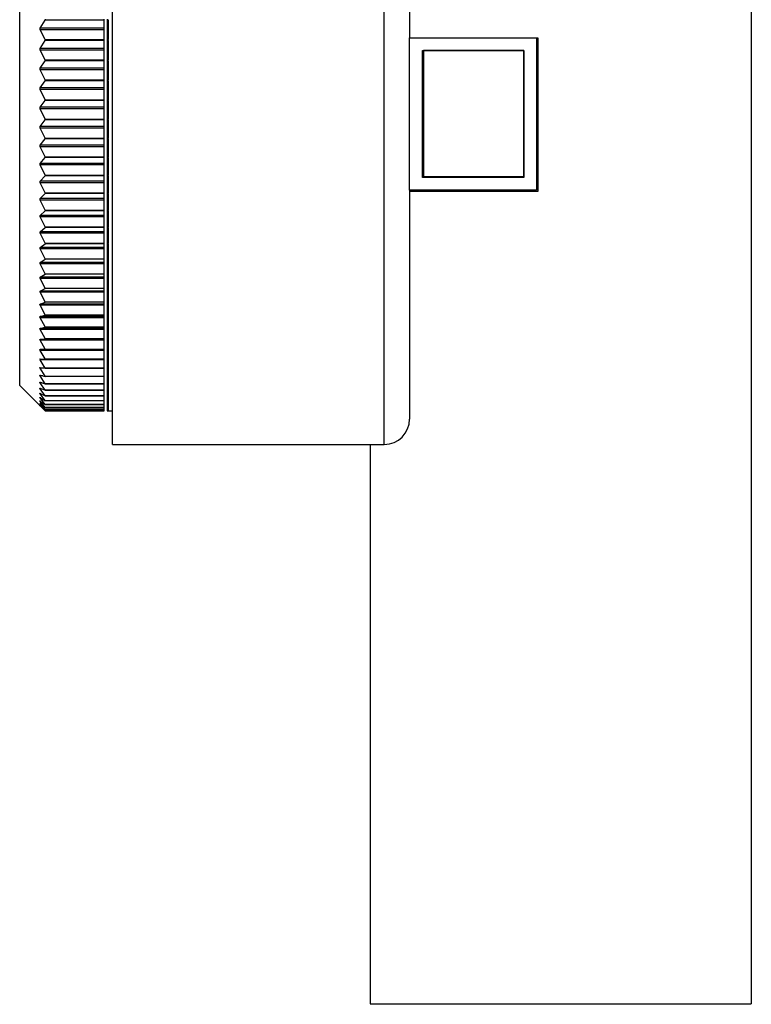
# Model space of a CAD drawing. Header units: millimetres. Extents: x 404 to 1004, y 326 to 593.
# Tile 12 of 14: x 946 to 1004, y 326 to 403. Entities that reach past the tile are written whole.
import ezdxf

# ---------------------------------------------------------------- set-up
doc = ezdxf.new("R2010")
doc.units = ezdxf.units.MM

msp = doc.modelspace()

# ---------------------------------------------------------------- linework, layer by layer
at = {"color": 7, "linetype": 'Continuous', "lineweight": 25}
for p, q in [((953.554, 369.914), (953.554, 449.914)), ((976.954, 447.914), (976.954, 401.914)), ((946.254, 374.564), (946.254, 445.264)), ((1003.854, 415.914), (1003.854, 325.914)), ((947.877, 402.669), (948.254, 403.3)), ((948.254, 403.377), (948.254, 403.3)), ((952.9, 403.3), (948.254, 403.3)), ((952.9, 403.3), (952.9, 403.377)), ((952.9, 402.669), (952.9, 403.3)), ((953.132, 403.377), (953.132, 403.3)), ((953.254, 403.3), (953.132, 403.3)), ((953.132, 403.3), (953.132, 402.669)), ((953.254, 401.767), (953.254, 403.3)), ((952.9, 402.669), (947.877, 402.669)), ((948.254, 401.767), (947.878, 402.531)), ((952.9, 402.531), (947.878, 402.531)), ((952.9, 402.531), (952.9, 402.669)), ((952.9, 401.767), (952.9, 402.531)), ((953.254, 402.669), (953.132, 402.669)), ((953.132, 402.669), (953.132, 402.531)), ((953.254, 402.531), (953.132, 402.531)), ((953.132, 402.531), (953.132, 401.767)), ((947.877, 401.084), (948.254, 401.693)), ((948.254, 401.767), (948.254, 401.693)), ((948.254, 401.767), (952.9, 401.767)), ((952.9, 401.693), (948.254, 401.693)), ((952.9, 401.693), (952.9, 401.767)), ((952.9, 401.084), (952.9, 401.693)), ((953.132, 401.767), (953.132, 401.693)), ((953.132, 401.767), (953.254, 401.767)), ((953.254, 401.693), (953.132, 401.693)), ((953.132, 401.693), (953.132, 401.084)), ((953.254, 400.174), (953.254, 401.693)), ((976.954, 401.914), (986.954, 401.914)), ((976.954, 389.914), (976.954, 401.914)), ((986.954, 401.914), (986.954, 389.914)), ((986.954, 401.914), (987.054, 401.914)), ((987.054, 401.914), (987.054, 389.814)), ((952.9, 401.084), (947.877, 401.084)), ((948.254, 400.174), (947.877, 400.947)), ((952.9, 400.947), (947.877, 400.947)), ((952.9, 400.947), (952.9, 401.084)), ((952.9, 400.174), (952.9, 400.947)), ((953.254, 401.084), (953.132, 401.084)), ((953.132, 401.084), (953.132, 400.947)), ((953.254, 400.947), (953.132, 400.947)), ((953.132, 400.947), (953.132, 400.174)), ((977.954, 400.914), (985.954, 400.914)), ((977.954, 390.914), (977.954, 400.914)), ((985.954, 400.914), (978.054, 400.914)), ((978.054, 400.914), (978.054, 391.014)), ((985.954, 391.014), (985.954, 400.914)), ((985.954, 400.914), (985.954, 390.914)), ((947.876, 399.516), (948.254, 400.101)), ((948.254, 400.174), (948.254, 400.101)), ((948.254, 400.174), (952.9, 400.174)), ((952.9, 400.101), (948.254, 400.101)), ((952.9, 400.101), (952.9, 400.174)), ((952.9, 399.516), (952.9, 400.101)), ((953.132, 400.174), (953.132, 400.101)), ((953.132, 400.174), (953.254, 400.174)), ((953.254, 400.101), (953.132, 400.101)), ((953.132, 400.101), (953.132, 399.516)), ((953.254, 398.599), (953.254, 400.101)), ((952.9, 399.516), (947.876, 399.516)), ((948.254, 398.599), (947.877, 399.381)), ((952.9, 399.381), (947.877, 399.381)), ((952.9, 399.381), (952.9, 399.516)), ((952.9, 398.599), (952.9, 399.381)), ((953.254, 399.516), (953.132, 399.516)), ((953.132, 399.516), (953.132, 399.381)), ((953.254, 399.381), (953.132, 399.381)), ((953.132, 399.381), (953.132, 398.599)), ((947.876, 397.968), (948.254, 398.529)), ((948.254, 398.599), (948.254, 398.529)), ((948.254, 398.599), (952.9, 398.599)), ((952.9, 398.529), (948.254, 398.529)), ((952.9, 398.529), (952.9, 398.599)), ((952.9, 397.968), (952.9, 398.529)), ((953.132, 398.599), (953.132, 398.529)), ((953.132, 398.599), (953.254, 398.599)), ((953.254, 398.529), (953.132, 398.529)), ((953.132, 398.529), (953.132, 397.968)), ((953.254, 397.046), (953.254, 398.529)), ((952.9, 397.968), (947.876, 397.968)), ((948.254, 397.046), (947.876, 397.835)), ((952.9, 397.835), (947.876, 397.835)), ((952.9, 397.835), (952.9, 397.968)), ((952.9, 397.046), (952.9, 397.835)), ((953.254, 397.968), (953.132, 397.968)), ((953.132, 397.968), (953.132, 397.835)), ((953.254, 397.835), (953.132, 397.835)), ((953.132, 397.835), (953.132, 397.046)), ((947.875, 396.443), (948.254, 396.978)), ((948.254, 397.046), (948.254, 396.978)), ((948.254, 397.046), (952.9, 397.046)), ((952.9, 396.978), (948.254, 396.978)), ((952.9, 396.978), (952.9, 397.046)), ((952.9, 396.443), (952.9, 396.978)), ((953.132, 397.046), (953.132, 396.978)), ((953.132, 397.046), (953.254, 397.046)), ((953.254, 396.978), (953.132, 396.978)), ((953.132, 396.978), (953.132, 396.443)), ((953.254, 395.518), (953.254, 396.978)), ((952.9, 396.443), (947.875, 396.443)), ((948.254, 395.518), (947.876, 396.312)), ((952.9, 396.312), (947.876, 396.312)), ((952.9, 396.312), (952.9, 396.443)), ((952.9, 395.518), (952.9, 396.312)), ((953.254, 396.443), (953.132, 396.443)), ((953.132, 396.443), (953.132, 396.312)), ((953.254, 396.312), (953.132, 396.312)), ((953.132, 396.312), (953.132, 395.518)), ((947.875, 394.944), (948.254, 395.453)), ((948.254, 395.518), (948.254, 395.453)), ((948.254, 395.518), (952.9, 395.518)), ((952.9, 395.453), (948.254, 395.453)), ((952.9, 395.453), (952.9, 395.518)), ((952.9, 394.944), (952.9, 395.453)), ((953.132, 395.518), (953.132, 395.453)), ((953.132, 395.518), (953.254, 395.518)), ((953.254, 395.453), (953.132, 395.453)), ((953.132, 395.453), (953.132, 394.944)), ((953.254, 394.018), (953.254, 395.453)), ((952.9, 394.944), (947.875, 394.944)), ((948.254, 394.018), (947.876, 394.816)), ((952.9, 394.816), (947.876, 394.816)), ((952.9, 394.816), (952.9, 394.944)), ((952.9, 394.018), (952.9, 394.816)), ((953.254, 394.944), (953.132, 394.944)), ((953.132, 394.944), (953.132, 394.816)), ((953.254, 394.816), (953.132, 394.816)), ((953.132, 394.816), (953.132, 394.018)), ((947.875, 393.474), (948.254, 393.955)), ((948.254, 394.018), (948.254, 393.955)), ((948.254, 394.018), (952.9, 394.018)), ((952.9, 393.955), (948.254, 393.955)), ((952.9, 393.955), (952.9, 394.018)), ((952.9, 393.474), (952.9, 393.955)), ((953.132, 394.018), (953.132, 393.955)), ((953.132, 394.018), (953.254, 394.018)), ((953.254, 393.955), (953.132, 393.955)), ((953.132, 393.955), (953.132, 393.474)), ((953.254, 392.548), (953.254, 393.955)), ((952.9, 393.474), (947.875, 393.474)), ((948.254, 392.548), (947.875, 393.348)), ((952.9, 393.348), (947.875, 393.348)), ((952.9, 393.348), (952.9, 393.474)), ((952.9, 392.548), (952.9, 393.348)), ((953.254, 393.474), (953.132, 393.474)), ((953.132, 393.474), (953.132, 393.348)), ((953.254, 393.348), (953.132, 393.348)), ((953.132, 393.348), (953.132, 392.548)), ((947.874, 392.036), (948.254, 392.488)), ((952.9, 392.036), (947.874, 392.036)), ((948.254, 392.548), (948.254, 392.488)), ((948.254, 392.548), (952.9, 392.548)), ((952.9, 392.488), (948.254, 392.488)), ((952.9, 392.488), (952.9, 392.548)), ((952.9, 392.036), (952.9, 392.488)), ((952.9, 391.913), (952.9, 392.036)), ((953.132, 392.548), (953.132, 392.488)), ((953.132, 392.548), (953.254, 392.548)), ((953.254, 392.488), (953.132, 392.488)), ((953.132, 392.488), (953.132, 392.036)), ((953.254, 392.036), (953.132, 392.036)), ((953.132, 392.036), (953.132, 391.913)), ((953.254, 391.112), (953.254, 392.488)), ((948.254, 391.112), (947.875, 391.913)), ((952.9, 391.913), (947.875, 391.913)), ((952.9, 391.112), (952.9, 391.913)), ((953.254, 391.913), (953.132, 391.913)), ((953.132, 391.913), (953.132, 391.112)), ((947.874, 390.632), (948.254, 391.055)), ((952.9, 390.632), (947.874, 390.632)), ((948.254, 389.712), (947.874, 390.512)), ((952.9, 390.512), (947.874, 390.512)), ((948.254, 391.112), (948.254, 391.055)), ((948.254, 391.112), (952.9, 391.112)), ((952.9, 391.055), (948.254, 391.055)), ((952.9, 391.055), (952.9, 391.112)), ((952.9, 390.632), (952.9, 391.055)), ((952.9, 390.512), (952.9, 390.632)), ((952.9, 389.712), (952.9, 390.512)), ((953.132, 391.112), (953.132, 391.055)), ((953.132, 391.112), (953.254, 391.112)), ((953.254, 391.055), (953.132, 391.055)), ((953.132, 391.055), (953.132, 390.632)), ((953.254, 390.632), (953.132, 390.632)), ((953.132, 390.632), (953.132, 390.512)), ((953.254, 390.512), (953.132, 390.512)), ((953.132, 390.512), (953.132, 389.712)), ((953.254, 389.712), (953.254, 391.055)), ((977.954, 391.014), (978.054, 391.014)), ((985.954, 390.914), (977.954, 390.914)), ((978.054, 391.014), (985.954, 391.014)), ((948.254, 389.712), (948.254, 389.658)), ((948.254, 389.712), (952.9, 389.712)), ((952.9, 389.658), (952.9, 389.712)), ((953.132, 389.712), (953.132, 389.658)), ((953.132, 389.712), (953.254, 389.712)), ((976.954, 389.914), (976.954, 371.914)), ((986.954, 389.914), (976.954, 389.914)), ((987.054, 389.814), (976.954, 389.814)), ((947.873, 389.266), (948.254, 389.658)), ((952.9, 389.266), (947.873, 389.266)), ((948.254, 388.351), (947.874, 389.149)), ((952.9, 389.149), (947.874, 389.149)), ((952.9, 389.658), (948.254, 389.658)), ((952.9, 389.266), (952.9, 389.658)), ((952.9, 389.149), (952.9, 389.266)), ((952.9, 388.351), (952.9, 389.149)), ((953.254, 389.658), (953.132, 389.658)), ((953.132, 389.658), (953.132, 389.266)), ((953.254, 389.266), (953.132, 389.266)), ((953.132, 389.266), (953.132, 389.149)), ((953.254, 389.149), (953.132, 389.149)), ((953.132, 389.149), (953.132, 388.351)), ((953.254, 388.351), (953.254, 389.658)), ((947.873, 387.939), (948.254, 388.3)), ((948.254, 388.351), (948.254, 388.3)), ((948.254, 388.351), (952.9, 388.351)), ((952.9, 388.3), (948.254, 388.3)), ((952.9, 388.3), (952.9, 388.351)), ((952.9, 387.939), (952.9, 388.3)), ((953.132, 388.351), (953.132, 388.3)), ((953.132, 388.351), (953.254, 388.351)), ((953.254, 388.3), (953.132, 388.3)), ((953.132, 388.3), (953.132, 387.939)), ((953.254, 387.032), (953.254, 388.3)), ((952.9, 387.939), (947.873, 387.939)), ((948.254, 387.032), (947.873, 387.826)), ((952.9, 387.826), (947.873, 387.826)), ((952.9, 387.826), (952.9, 387.939)), ((952.9, 387.032), (952.9, 387.826)), ((953.254, 387.939), (953.132, 387.939)), ((953.132, 387.939), (953.132, 387.826)), ((953.254, 387.826), (953.132, 387.826)), ((953.132, 387.826), (953.132, 387.032)), ((947.872, 386.655), (948.254, 386.984)), ((952.9, 386.655), (947.872, 386.655)), ((948.254, 387.032), (948.254, 386.984)), ((948.254, 387.032), (952.9, 387.032)), ((952.9, 386.984), (948.254, 386.984)), ((952.9, 386.984), (952.9, 387.032)), ((952.9, 386.655), (952.9, 386.984)), ((952.9, 386.546), (952.9, 386.655)), ((953.132, 387.032), (953.132, 386.984)), ((953.132, 387.032), (953.254, 387.032)), ((953.254, 386.984), (953.132, 386.984)), ((953.132, 386.984), (953.132, 386.655)), ((953.254, 386.655), (953.132, 386.655)), ((953.132, 386.655), (953.132, 386.546)), ((953.254, 385.757), (953.254, 386.984)), ((948.254, 385.757), (947.873, 386.546)), ((952.9, 386.546), (947.873, 386.546)), ((952.9, 385.757), (952.9, 386.546)), ((953.254, 386.546), (953.132, 386.546)), ((953.132, 386.546), (953.132, 385.757)), ((947.872, 385.416), (948.254, 385.712)), ((952.9, 385.416), (947.872, 385.416)), ((948.254, 384.528), (947.872, 385.311)), ((952.9, 385.311), (947.872, 385.311)), ((948.254, 385.757), (948.254, 385.712)), ((948.254, 385.757), (952.9, 385.757)), ((952.9, 385.712), (948.254, 385.712)), ((952.9, 385.712), (952.9, 385.757)), ((952.9, 385.416), (952.9, 385.712)), ((952.9, 385.311), (952.9, 385.416)), ((952.9, 384.528), (952.9, 385.311)), ((953.132, 385.757), (953.132, 385.712)), ((953.132, 385.757), (953.254, 385.757)), ((953.254, 385.712), (953.132, 385.712)), ((953.132, 385.712), (953.132, 385.416)), ((953.254, 385.416), (953.132, 385.416)), ((953.132, 385.416), (953.132, 385.311)), ((953.254, 385.311), (953.132, 385.311)), ((953.132, 385.311), (953.132, 384.528)), ((953.254, 384.528), (953.254, 385.712)), ((947.871, 384.224), (948.254, 384.487)), ((948.254, 384.528), (948.254, 384.487)), ((948.254, 384.528), (952.9, 384.528)), ((952.9, 384.487), (948.254, 384.487)), ((952.9, 384.487), (952.9, 384.528)), ((952.9, 384.224), (952.9, 384.487)), ((953.132, 384.528), (953.132, 384.487)), ((953.132, 384.528), (953.254, 384.528)), ((953.254, 384.487), (953.132, 384.487)), ((953.132, 384.487), (953.132, 384.224)), ((953.254, 383.349), (953.254, 384.487)), ((952.9, 384.224), (947.871, 384.224)), ((948.254, 383.349), (947.872, 384.123)), ((952.9, 384.123), (947.872, 384.123)), ((952.9, 384.123), (952.9, 384.224)), ((952.9, 383.349), (952.9, 384.123)), ((953.254, 384.224), (953.132, 384.224)), ((953.132, 384.224), (953.132, 384.123)), ((953.254, 384.123), (953.132, 384.123)), ((953.132, 384.123), (953.132, 383.349)), ((947.871, 383.082), (948.254, 383.31)), ((952.9, 383.082), (947.871, 383.082)), ((948.254, 382.221), (947.871, 382.985)), ((952.9, 382.985), (947.871, 382.985)), ((948.254, 383.349), (948.254, 383.31)), ((948.254, 383.349), (952.9, 383.349)), ((952.9, 383.31), (948.254, 383.31)), ((952.9, 383.31), (952.9, 383.349)), ((952.9, 383.082), (952.9, 383.31)), ((952.9, 382.985), (952.9, 383.082)), ((952.9, 382.221), (952.9, 382.985)), ((953.132, 383.349), (953.132, 383.31)), ((953.132, 383.349), (953.254, 383.349)), ((953.254, 383.31), (953.132, 383.31)), ((953.132, 383.31), (953.132, 383.082)), ((953.254, 383.082), (953.132, 383.082)), ((953.132, 383.082), (953.132, 382.985)), ((953.254, 382.985), (953.132, 382.985)), ((953.132, 382.985), (953.132, 382.221)), ((953.254, 382.221), (953.254, 383.31)), ((947.87, 381.991), (948.254, 382.185)), ((952.9, 381.991), (947.87, 381.991)), ((948.254, 382.221), (948.254, 382.185)), ((948.254, 382.221), (952.9, 382.221)), ((952.9, 382.185), (948.254, 382.185)), ((952.9, 382.185), (952.9, 382.221)), ((952.9, 381.991), (952.9, 382.185)), ((952.9, 381.899), (952.9, 381.991)), ((953.132, 382.221), (953.132, 382.185)), ((953.132, 382.221), (953.254, 382.221)), ((953.254, 382.185), (953.132, 382.185)), ((953.132, 382.185), (953.132, 381.991)), ((953.254, 381.991), (953.132, 381.991)), ((953.132, 381.991), (953.132, 381.899)), ((953.254, 381.146), (953.254, 382.185)), ((948.254, 381.146), (947.871, 381.899)), ((952.9, 381.899), (947.871, 381.899)), ((948.254, 381.146), (948.254, 381.113)), ((948.254, 381.146), (952.9, 381.146)), ((952.9, 381.146), (952.9, 381.899)), ((952.9, 381.113), (952.9, 381.146)), ((953.254, 381.899), (953.132, 381.899)), ((953.132, 381.899), (953.132, 381.146)), ((953.132, 381.146), (953.132, 381.113)), ((953.132, 381.146), (953.254, 381.146)), ((947.87, 380.954), (948.254, 381.113)), ((952.9, 380.954), (947.87, 380.954)), ((948.254, 380.127), (947.87, 380.867)), ((952.9, 380.867), (947.87, 380.867)), ((952.9, 381.113), (948.254, 381.113)), ((952.9, 380.954), (952.9, 381.113)), ((952.9, 380.867), (952.9, 380.954)), ((952.9, 380.127), (952.9, 380.867)), ((953.254, 381.113), (953.132, 381.113)), ((953.132, 381.113), (953.132, 380.954)), ((953.254, 380.954), (953.132, 380.954)), ((953.132, 380.954), (953.132, 380.867)), ((953.254, 380.867), (953.132, 380.867)), ((953.132, 380.867), (953.132, 380.127)), ((953.254, 380.127), (953.254, 381.113)), ((947.869, 379.974), (948.254, 380.097)), ((952.9, 379.974), (947.869, 379.974)), ((948.254, 379.166), (947.87, 379.891)), ((952.9, 379.891), (947.87, 379.891)), ((948.254, 380.127), (948.254, 380.097)), ((948.254, 380.127), (952.9, 380.127)), ((952.9, 380.097), (948.254, 380.097)), ((952.9, 380.097), (952.9, 380.127)), ((952.9, 379.974), (952.9, 380.097)), ((952.9, 379.891), (952.9, 379.974)), ((952.9, 379.166), (952.9, 379.891)), ((953.132, 380.127), (953.132, 380.097)), ((953.132, 380.127), (953.254, 380.127)), ((953.254, 380.097), (953.132, 380.097)), ((953.132, 380.097), (953.132, 379.974)), ((953.254, 379.974), (953.132, 379.974)), ((953.132, 379.974), (953.132, 379.891)), ((953.254, 379.891), (953.132, 379.891)), ((953.132, 379.891), (953.132, 379.166)), ((953.254, 379.166), (953.254, 380.097)), ((947.869, 379.051), (948.254, 379.139)), ((952.9, 379.051), (947.869, 379.051)), ((948.254, 378.263), (947.869, 378.974)), ((952.9, 378.974), (947.869, 378.974)), ((948.254, 379.166), (948.254, 379.139)), ((948.254, 379.166), (952.9, 379.166)), ((952.9, 379.139), (948.254, 379.139)), ((952.9, 379.139), (952.9, 379.166)), ((952.9, 379.051), (952.9, 379.139)), ((952.9, 378.974), (952.9, 379.051)), ((952.9, 378.263), (952.9, 378.974)), ((953.132, 379.166), (953.132, 379.139)), ((953.132, 379.166), (953.254, 379.166)), ((953.254, 379.139), (953.132, 379.139)), ((953.132, 379.139), (953.132, 379.051)), ((953.254, 379.051), (953.132, 379.051)), ((953.132, 379.051), (953.132, 378.974)), ((953.254, 378.974), (953.132, 378.974)), ((953.132, 378.974), (953.132, 378.263)), ((953.254, 378.263), (953.254, 379.139)), ((947.868, 378.188), (948.254, 378.239)), ((952.9, 378.188), (947.868, 378.188)), ((948.254, 377.422), (947.869, 378.115)), ((952.9, 378.115), (947.869, 378.115)), ((948.254, 378.263), (948.254, 378.239)), ((948.254, 378.263), (952.9, 378.263)), ((952.9, 378.239), (948.254, 378.239)), ((952.9, 378.239), (952.9, 378.263)), ((952.9, 378.188), (952.9, 378.239)), ((952.9, 378.115), (952.9, 378.188)), ((952.9, 377.422), (952.9, 378.115)), ((953.132, 378.263), (953.132, 378.239)), ((953.132, 378.263), (953.254, 378.263)), ((953.254, 378.239), (953.132, 378.239)), ((953.132, 378.239), (953.132, 378.188)), ((953.254, 378.188), (953.132, 378.188)), ((953.132, 378.188), (953.132, 378.115)), ((953.254, 378.115), (953.132, 378.115)), ((953.132, 378.115), (953.132, 377.422)), ((953.254, 377.422), (953.254, 378.239)), ((947.868, 377.386), (948.254, 377.401)), ((952.9, 377.386), (947.868, 377.386)), ((948.254, 376.644), (947.868, 377.319)), ((952.9, 377.319), (947.868, 377.319)), ((948.254, 377.422), (948.254, 377.401)), ((948.254, 377.422), (952.9, 377.422)), ((952.9, 377.401), (948.254, 377.401)), ((952.9, 377.401), (952.9, 377.422)), ((952.9, 377.386), (952.9, 377.401)), ((952.9, 377.319), (952.9, 377.386)), ((952.9, 376.644), (952.9, 377.319)), ((953.132, 377.422), (953.132, 377.401)), ((953.132, 377.422), (953.254, 377.422)), ((953.254, 377.401), (953.132, 377.401)), ((953.132, 377.401), (953.132, 377.386)), ((953.254, 377.386), (953.132, 377.386)), ((953.132, 377.386), (953.132, 377.319)), ((953.254, 377.319), (953.132, 377.319)), ((953.132, 377.319), (953.132, 376.644)), ((953.254, 376.644), (953.254, 377.401)), ((947.867, 376.646), (948.254, 376.625)), ((948.254, 375.93), (947.868, 376.585)), ((952.9, 376.585), (947.868, 376.585)), ((948.254, 376.644), (948.254, 376.625)), ((948.254, 376.644), (952.9, 376.644)), ((952.9, 376.625), (948.254, 376.625)), ((952.9, 376.625), (952.9, 376.644)), ((952.9, 376.585), (952.9, 376.625)), ((952.9, 375.93), (952.9, 376.585)), ((953.132, 376.644), (953.132, 376.625)), ((953.132, 376.644), (953.254, 376.644)), ((953.254, 376.625), (953.132, 376.625)), ((953.132, 376.625), (953.132, 376.585)), ((953.254, 376.585), (953.132, 376.585)), ((953.132, 376.585), (953.132, 375.93)), ((953.254, 375.93), (953.254, 376.625)), ((947.867, 375.971), (948.254, 375.914)), ((948.254, 375.282), (947.867, 375.916)), ((948.254, 375.93), (948.254, 375.914)), ((948.254, 375.93), (952.9, 375.93)), ((952.9, 375.914), (948.254, 375.914)), ((952.9, 375.914), (952.9, 375.93)), ((952.9, 375.282), (952.9, 375.914)), ((953.132, 375.93), (953.132, 375.914)), ((953.132, 375.93), (953.254, 375.93)), ((953.254, 375.914), (953.132, 375.914)), ((953.132, 375.914), (953.132, 375.282)), ((953.254, 375.282), (953.254, 375.914)), ((947.866, 375.362), (948.254, 375.268)), ((948.254, 374.701), (947.867, 375.312)), ((948.254, 375.282), (948.254, 375.268)), ((948.254, 375.282), (952.9, 375.282)), ((952.9, 375.268), (948.254, 375.268)), ((952.9, 375.268), (952.9, 375.282)), ((952.9, 374.701), (952.9, 375.268)), ((953.132, 375.282), (953.132, 375.268)), ((953.132, 375.282), (953.254, 375.282)), ((953.254, 375.268), (953.132, 375.268)), ((953.132, 375.268), (953.132, 374.701)), ((953.254, 374.701), (953.254, 375.268)), ((946.254, 374.564), (948.015, 372.803)), ((947.865, 374.344), (948.254, 374.178)), ((947.866, 374.819), (948.254, 374.689)), ((948.254, 374.188), (947.866, 374.775)), ((948.254, 373.743), (947.866, 374.306)), ((948.254, 374.701), (948.254, 374.689)), ((948.254, 374.701), (952.9, 374.701)), ((952.9, 374.689), (948.254, 374.689)), ((948.254, 374.188), (948.254, 374.178)), ((948.254, 374.188), (952.9, 374.188)), ((952.9, 374.178), (948.254, 374.178)), ((952.9, 374.689), (952.9, 374.701)), ((952.9, 374.188), (952.9, 374.689)), ((952.9, 374.178), (952.9, 374.188)), ((952.9, 373.743), (952.9, 374.178)), ((953.132, 374.701), (953.132, 374.689)), ((953.132, 374.701), (953.254, 374.701)), ((953.254, 374.689), (953.132, 374.689)), ((953.132, 374.689), (953.132, 374.188)), ((953.132, 374.188), (953.132, 374.178)), ((953.132, 374.188), (953.254, 374.188)), ((953.254, 374.178), (953.132, 374.178)), ((953.132, 374.178), (953.132, 373.743)), ((953.254, 374.188), (953.254, 374.689)), ((953.254, 373.743), (953.254, 374.178)), ((947.864, 373.938), (948.254, 373.735)), ((947.864, 373.601), (948.254, 373.363)), ((948.254, 373.369), (947.865, 373.905)), ((948.254, 373.065), (947.865, 373.574)), ((948.254, 373.743), (948.254, 373.735)), ((948.254, 373.743), (952.9, 373.743)), ((952.9, 373.735), (948.254, 373.735)), ((952.9, 373.735), (952.9, 373.743)), ((952.9, 373.369), (952.9, 373.735)), ((953.132, 373.743), (953.132, 373.735)), ((953.132, 373.743), (953.254, 373.743)), ((953.254, 373.735), (953.132, 373.735)), ((953.132, 373.735), (953.132, 373.369)), ((953.254, 373.369), (953.254, 373.735)), ((947.862, 372.959), (948.254, 372.583)), ((947.863, 373.334), (948.254, 373.061)), ((947.863, 373.138), (948.254, 372.83)), ((947.863, 373.013), (948.254, 372.67)), ((948.254, 372.583), (947.863, 373.004)), ((948.254, 372.567), (947.863, 372.957)), ((948.254, 372.833), (947.864, 373.314)), ((948.254, 372.672), (947.864, 373.124)), ((948.254, 373.369), (948.254, 373.363)), ((948.254, 373.369), (952.9, 373.369)), ((952.9, 373.363), (948.254, 373.363)), ((948.254, 373.065), (948.254, 373.061)), ((948.254, 373.065), (952.9, 373.065)), ((952.9, 373.061), (948.254, 373.061)), ((948.254, 372.833), (948.254, 372.83)), ((948.254, 372.833), (952.9, 372.833)), ((952.9, 372.83), (948.254, 372.83)), ((948.254, 372.672), (948.254, 372.67)), ((948.254, 372.672), (952.9, 372.672)), ((952.9, 372.67), (948.254, 372.67)), ((952.9, 373.363), (952.9, 373.369)), ((952.9, 373.065), (952.9, 373.363)), ((952.9, 373.061), (952.9, 373.065)), ((952.9, 372.833), (952.9, 373.061)), ((952.9, 372.83), (952.9, 372.833)), ((952.9, 372.672), (952.9, 372.83)), ((952.9, 372.67), (952.9, 372.672)), ((952.9, 372.583), (952.9, 372.67)), ((953.132, 373.369), (953.132, 373.363)), ((953.132, 373.369), (953.254, 373.369)), ((953.254, 373.363), (953.132, 373.363)), ((953.132, 373.363), (953.132, 373.065)), ((953.132, 373.065), (953.132, 373.061)), ((953.132, 373.065), (953.254, 373.065)), ((953.254, 373.061), (953.132, 373.061)), ((953.132, 373.061), (953.132, 372.833)), ((953.132, 372.833), (953.132, 372.83)), ((953.132, 372.833), (953.254, 372.833)), ((953.254, 372.83), (953.132, 372.83)), ((953.132, 372.83), (953.132, 372.672)), ((953.132, 372.672), (953.132, 372.67)), ((953.132, 372.672), (953.254, 372.672)), ((953.254, 372.67), (953.132, 372.67)), ((953.132, 372.67), (953.132, 372.583)), ((953.254, 373.065), (953.254, 373.363)), ((953.254, 372.833), (953.254, 373.061)), ((953.254, 372.672), (953.254, 372.83)), ((953.254, 372.583), (953.254, 372.67)), ((948.254, 372.583), (948.254, 372.583)), ((948.254, 372.583), (952.9, 372.583)), ((952.9, 372.583), (948.254, 372.583)), ((948.254, 372.567), (952.9, 372.567)), ((952.9, 372.583), (952.9, 372.583)), ((952.9, 372.567), (952.9, 372.583)), ((953.254, 372.583), (953.132, 372.583)), ((953.132, 372.583), (953.132, 372.583)), ((953.132, 372.583), (953.254, 372.583)), ((953.132, 372.583), (953.132, 372.567)), ((953.132, 372.567), (953.254, 372.567)), ((953.254, 372.564), (953.254, 372.583)), ((953.254, 372.564), (953.554, 372.564)), ((953.554, 369.914), (974.954, 369.914)), ((973.854, 369.914), (973.854, 325.914)), ((973.854, 325.914), (1003.854, 325.914)), ((995.904, 325.914), (995.904, 325.909)), ((999.425, 325.87), (999.425, 325.914))]:
    msp.add_line(p, q, dxfattribs=at)
at = {"color": 8, "linetype": 'Continuous', "lineweight": 25}
for p, q in [((974.954, 369.914), (974.954, 449.914)), ((948.243, 375.916), (947.867, 375.916)), ((948.073, 375.312), (947.867, 375.312)), ((947.998, 374.775), (947.866, 374.775)), ((947.955, 374.306), (947.866, 374.306)), ((947.927, 373.905), (947.865, 373.905)), ((947.907, 373.574), (947.865, 373.574)), ((947.872, 373.004), (947.863, 373.004)), ((947.893, 373.314), (947.864, 373.314)), ((947.881, 373.124), (947.864, 373.124))]:
    msp.add_line(p, q, dxfattribs=at)
at = {"color": 7, "linetype": 'Continuous', "lineweight": 25}
msp.add_arc((974.954, 371.914), 2, 270, 0, dxfattribs=at)
for points, knots in [([(947.878, 402.531), (947.873, 402.543), (947.862, 402.567), (947.859, 402.607), (947.864, 402.642), (947.873, 402.66), (947.877, 402.669)], [0, 0, 0, 0, 0.263946, 0.530743, 0.777129, 1, 1, 1, 1]), ([(947.877, 400.947), (947.872, 400.96), (947.862, 400.984), (947.858, 401.023), (947.864, 401.058), (947.872, 401.075), (947.877, 401.084)], [0, 0, 0, 0, 0.2639291, 0.5307273, 0.7771132, 1, 1, 1, 1]), ([(947.877, 399.381), (947.872, 399.393), (947.862, 399.418), (947.858, 399.457), (947.863, 399.491), (947.872, 399.508), (947.876, 399.516)], [0, 0, 0, 0, 0.263909, 0.530709, 0.777095, 1, 1, 1, 1]), ([(947.876, 397.835), (947.871, 397.847), (947.861, 397.872), (947.857, 397.911), (947.863, 397.944), (947.872, 397.96), (947.876, 397.968)], [0, 0, 0, 0, 0.263886, 0.530688, 0.777075, 1, 1, 1, 1]), ([(947.876, 396.312), (947.871, 396.324), (947.861, 396.349), (947.857, 396.388), (947.862, 396.42), (947.871, 396.435), (947.875, 396.443)], [0, 0, 0, 0, 0.26386, 0.530665, 0.777053, 1, 1, 1, 1]), ([(947.876, 394.816), (947.871, 394.828), (947.861, 394.853), (947.857, 394.891), (947.862, 394.922), (947.871, 394.937), (947.875, 394.944)], [0, 0, 0, 0, 0.26383, 0.530638, 0.777028, 1, 1, 1, 1]), ([(947.875, 393.348), (947.87, 393.361), (947.86, 393.385), (947.856, 393.423), (947.861, 393.453), (947.87, 393.467), (947.875, 393.474)], [0, 0, 0, 0, 0.263796, 0.530609, 0.777001, 1, 1, 1, 1]), ([(947.875, 391.913), (947.87, 391.925), (947.86, 391.95), (947.856, 391.987), (947.861, 392.016), (947.87, 392.03), (947.874, 392.036)], [0, 0, 0, 0, 0.263758, 0.530576, 0.77697, 1, 1, 1, 1]), ([(947.874, 390.512), (947.869, 390.525), (947.859, 390.549), (947.855, 390.585), (947.861, 390.614), (947.869, 390.626), (947.874, 390.632)], [0, 0, 0, 0, 0.263715, 0.530539, 0.776935, 1, 1, 1, 1]), ([(947.874, 389.149), (947.869, 389.161), (947.859, 389.186), (947.855, 389.221), (947.86, 389.249), (947.869, 389.26), (947.873, 389.266)], [0, 0, 0, 0, 0.263667, 0.530497, 0.776897, 1, 1, 1, 1]), ([(947.873, 387.826), (947.868, 387.838), (947.858, 387.863), (947.854, 387.897), (947.86, 387.923), (947.869, 387.934), (947.873, 387.939)], [0, 0, 0, 0, 0.263612, 0.530451, 0.776854, 1, 1, 1, 1]), ([(947.873, 386.546), (947.868, 386.558), (947.858, 386.582), (947.854, 386.615), (947.859, 386.64), (947.868, 386.65), (947.872, 386.655)], [0, 0, 0, 0, 0.263551, 0.530399, 0.776806, 1, 1, 1, 1]), ([(947.872, 385.311), (947.867, 385.322), (947.857, 385.346), (947.853, 385.378), (947.859, 385.402), (947.868, 385.412), (947.872, 385.416)], [0, 0, 0, 0, 0.263423, 0.530292, 0.776708, 1, 1, 1, 1]), ([(947.872, 384.123), (947.867, 384.134), (947.857, 384.158), (947.853, 384.189), (947.858, 384.212), (947.867, 384.22), (947.871, 384.224)], [0, 0, 0, 0, 0.263499, 0.530354, 0.776764, 1, 1, 1, 1]), ([(947.871, 382.985), (947.866, 382.996), (947.856, 383.019), (947.852, 383.049), (947.858, 383.071), (947.867, 383.078), (947.871, 383.082)], [0, 0, 0, 0, 0.263565, 0.530408, 0.776814, 1, 1, 1, 1]), ([(947.871, 381.899), (947.866, 381.91), (947.856, 381.933), (947.852, 381.961), (947.857, 381.982), (947.866, 381.988), (947.87, 381.991)], [0, 0, 0, 0, 0.263624, 0.530456, 0.776857, 1, 1, 1, 1]), ([(947.87, 380.867), (947.865, 380.878), (947.855, 380.9), (947.851, 380.928), (947.857, 380.946), (947.865, 380.952), (947.87, 380.954)], [0, 0, 0, 0, 0.263675, 0.530499, 0.776895, 1, 1, 1, 1]), ([(947.87, 379.891), (947.865, 379.902), (947.855, 379.923), (947.851, 379.95), (947.856, 379.967), (947.865, 379.972), (947.869, 379.974)], [0, 0, 0, 0, 0.263721, 0.530536, 0.776929, 1, 1, 1, 1]), ([(947.869, 378.974), (947.864, 378.984), (947.854, 379.005), (947.85, 379.03), (947.856, 379.046), (947.864, 379.049), (947.869, 379.051)], [0, 0, 0, 0, 0.263761, 0.530569, 0.77696, 1, 1, 1, 1]), ([(947.869, 378.115), (947.864, 378.125), (947.854, 378.146), (947.85, 378.169), (947.855, 378.184), (947.864, 378.186), (947.868, 378.188)], [0, 0, 0, 0, 0.263797, 0.530599, 0.776986, 1, 1, 1, 1]), ([(947.868, 377.319), (947.863, 377.328), (947.853, 377.348), (947.849, 377.37), (947.854, 377.383), (947.863, 377.385), (947.868, 377.386)], [0, 0, 0, 0, 0.263828, 0.530625, 0.77701, 1, 1, 1, 1]), ([(947.868, 376.585), (947.863, 376.594), (947.853, 376.613), (947.849, 376.634), (947.854, 376.645), (947.863, 376.646), (947.867, 376.646)], [0, 0, 0, 0, 0.263856, 0.530648, 0.777031, 1, 1, 1, 1]), ([(947.867, 375.916), (947.862, 375.925), (947.852, 375.943), (947.848, 375.962), (947.853, 375.972), (947.862, 375.971), (947.867, 375.971)], [0, 0, 0, 0, 0.26388, 0.530668, 0.77705, 1, 1, 1, 1]), ([(947.867, 375.312), (947.862, 375.32), (947.851, 375.338), (947.848, 375.355), (947.853, 375.364), (947.862, 375.362), (947.866, 375.362)], [0, 0, 0, 0, 0.263901, 0.530686, 0.777066, 1, 1, 1, 1]), ([(947.866, 374.775), (947.861, 374.783), (947.851, 374.8), (947.847, 374.816), (947.852, 374.822), (947.861, 374.82), (947.866, 374.819)], [0, 0, 0, 0, 0.263919, 0.530701, 0.77708, 1, 1, 1, 1]), ([(947.866, 374.306), (947.861, 374.313), (947.85, 374.329), (947.847, 374.344), (947.852, 374.349), (947.861, 374.345), (947.865, 374.344)], [0, 0, 0, 0, 0.263934, 0.530714, 0.777093, 1, 1, 1, 1]), ([(947.865, 373.905), (947.86, 373.913), (947.85, 373.928), (947.846, 373.94), (947.851, 373.944), (947.86, 373.94), (947.864, 373.938)], [0, 0, 0, 0, 0.2639464, 0.5307255, 0.777103, 1, 1, 1, 1]), ([(947.865, 373.574), (947.86, 373.581), (947.849, 373.595), (947.846, 373.606), (947.851, 373.608), (947.86, 373.603), (947.864, 373.601)], [0, 0, 0, 0, 0.263956, 0.530735, 0.777112, 1, 1, 1, 1]), ([(947.863, 373.004), (947.858, 373.01), (947.848, 373.021), (947.844, 373.027), (947.849, 373.024), (947.858, 373.016), (947.863, 373.013)], [0, 0, 0, 0, 0.263972, 0.53075, 0.777128, 1, 1, 1, 1]), ([(947.863, 372.957), (947.858, 372.962), (947.848, 372.972), (947.844, 372.976), (947.849, 372.971), (947.858, 372.963), (947.862, 372.959)], [0, 0, 0, 0, 0.263972, 0.530752, 0.77713, 1, 1, 1, 1]), ([(947.864, 373.314), (947.859, 373.32), (947.849, 373.333), (947.845, 373.343), (947.85, 373.343), (947.859, 373.337), (947.863, 373.334)], [0, 0, 0, 0, 0.263964, 0.530742, 0.777119, 1, 1, 1, 1]), ([(947.864, 373.124), (947.859, 373.13), (947.848, 373.142), (947.845, 373.149), (947.85, 373.148), (947.859, 373.141), (947.863, 373.138)], [0, 0, 0, 0, 0.263969, 0.530747, 0.777124, 1, 1, 1, 1])]:
    msp.add_open_spline(points, degree=3, knots=knots, dxfattribs=at)

doc.saveas('drawing.dxf')
